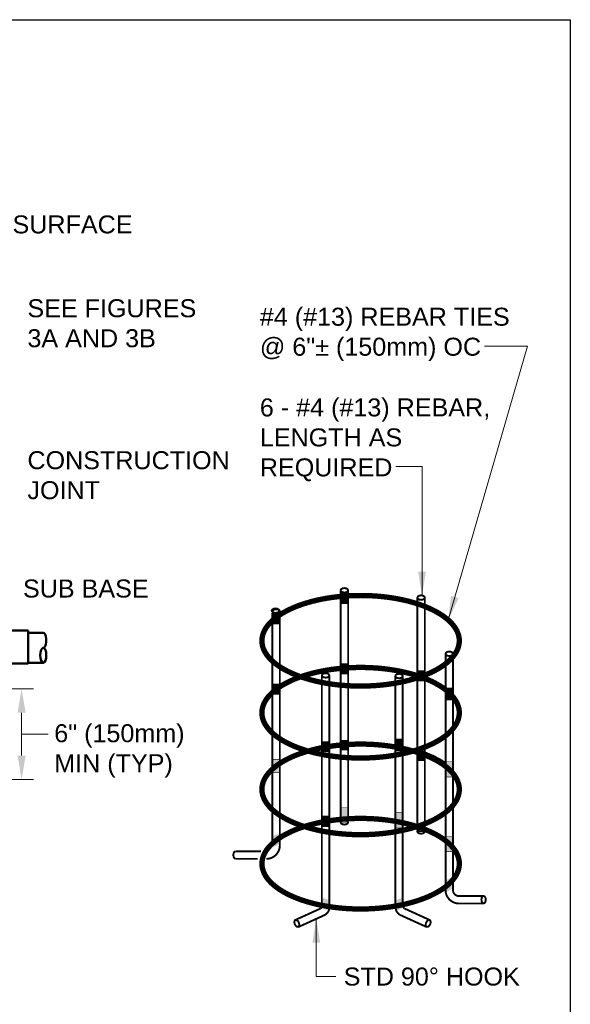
# Model space of a CAD drawing. Header units: inches. Extents: x 0 to 21.2, y 0 to 11.
# Tile 3 of 4: x 5.6 to 8.5, y 5.9 to 11. Entities that reach past the tile are written whole.
import ezdxf

# ---------------------------------------------------------------- set-up
doc = ezdxf.new("R2010")
doc.units = ezdxf.units.IN
doc.header["$LTSCALE"] = 0.375
doc.header["$MEASUREMENT"] = 0
doc.header["$PDMODE"] = 3
doc.header["$PDSIZE"] = 2
doc.layers.get('0').update_dxf_attribs({"linetype": 'CONTINUOUS', "lineweight": 35})
doc.layers.get('DEFPOINTS').update_dxf_attribs({"linetype": 'CONTINUOUS', "lineweight": 35})
for name, color, linetype, lineweight in [('E-AFLD-CIRC-SERS', 203, 'CONTINUOUS', 50), ('E-POWR-CNDT', 83, 'CONTINUOUS', 50), ('S-REIN-RBAR', 5, 'CONTINUOUS', 70)]:
    doc.layers.add(name, color=color, linetype=linetype, lineweight=lineweight)
for name, color, linetype in [('G-ANNO-DIMS', 7, 'CONTINUOUS'), ('G-ANNO-TEXT', 7, 'CONTINUOUS'), ('G-ANNO-TTLB', 7, 'CONTINUOUS')]:
    doc.layers.add(name, color=color, linetype=linetype)
doc.styles.add('01-E-BLDG-1_1', font='arial.ttf', dxfattribs={"height": 0.09375})
doc.dimstyles.new('01-E-BLDG-1_1', dxfattribs={"dimtxt": 0.09375, "dimasz": 0.125, "dimexe": 0.0625, "dimexo": 0.0625, "dimgap": 0.0625, "dimtad": 1, "dimdec": 4, "dimzin": 3, "dimdsep": 46, "dimlunit": 4, "dimtxsty": '01-E-BLDG-1_1', "dimcen": 0.0625, "dimclrd": 1, "dimclre": 1, "dimclrt": 256, "dimazin": 0, "dimtfac": 1, "dimtdec": 4, "dimtmove": 1, "dimatfit": 3, "dimfxl": 1, "dimfrac": 2, "dimtolj": 1, "dimtzin": 3, "dimlwd": 0, "dimlwe": 0, "dimarcsym": 0})

# ---------------------------------------------------------------- blocks, each defined once
blk = doc.blocks.new('*D2')
at = {"layer": 'DEFPOINTS', "color": 0, "transparency": 16777216}
for p in [(3.8198, 7.5122), (4.1991, 7.0388), (5.639, 7.0388)]:
    blk.add_point(p, dxfattribs=at)
at = {"layer": 'G-ANNO-DIMS', "color": 1, "lineweight": 0, "transparency": 16777216}
for p, q in [((3.8823, 7.5122), (5.7015, 7.5122)), ((5.639, 7.3872), (5.639, 7.1638)), ((4.2616, 7.0388), (5.7015, 7.0388))]:
    blk.add_line(p, q, dxfattribs=at)
at = {"layer": 'G-ANNO-DIMS', "color": 1, "transparency": 16777216}
for points in [[(5.6181, 7.3872), (5.6598, 7.3872), (5.639, 7.5122)], [(5.6181, 7.1638), (5.6598, 7.1638), (5.639, 7.0388)]]:
    blk.add_solid(points, dxfattribs=at)
at = {"layer": 'G-ANNO-DIMS', "transparency": 16777216, "insert": (5.5296, 7.2755), "char_height": 0.09375, "attachment_point": 5, "rotation": 90, "style": '01-E-BLDG-1_1'}
blk.add_mtext('\\A1;  ', dxfattribs=at)
blk = doc.blocks.new('G-DBRK')
at = {"color": 0, "linetype": 'ByBlock', "lineweight": -2}
blk.add_ellipse((0, -0.25), major_axis=(0, -0.25), ratio=0.4, dxfattribs=at)
blk.add_ellipse((0, -0.75), major_axis=(0, -0.25), ratio=0.4, start_param=0, end_param=3.141593, dxfattribs=at)
blk = doc.blocks.new('A$C39311B55')
at = {"layer": 'E-POWR-CNDT', "color": 0, "linetype": 'ByBlock', "lineweight": -2}
for p, q in [((0.268, 0.202), (0, 0.202)), ((0, 0.202), (0, -0.202)), ((0.268, 0.202), (0.268, -0.202)), ((0.335, 0.185), (0.268, 0.168)), ((0.335, 0.185), (0.335, -0.185)), ((0.403, 0.168), (0.335, 0.185)), ((0.47, 0.185), (0.403, 0.168)), ((0.403, 0.168), (0.403, -0.168)), ((0.47, 0.185), (0.47, -0.185)), ((0.537, 0.168), (0.47, 0.185)), ((0.604, 0.185), (0.537, 0.168)), ((0.537, 0.168), (0.537, -0.168)), ((0.604, 0.185), (0.604, -0.185)), ((0.672, 0.168), (0.604, 0.185)), ((0.739, 0.185), (0.672, 0.168)), ((0.672, 0.168), (0.672, -0.168)), ((0.739, 0.185), (0.739, -0.185)), ((0.806, 0.168), (0.739, 0.185)), ((0.874, 0.185), (0.806, 0.168)), ((0.806, 0.168), (0.806, -0.168)), ((0.874, 0.185), (0.874, -0.185)), ((0.941, 0.168), (0.874, 0.185)), ((1.008, 0.185), (0.941, 0.168)), ((0.941, 0.168), (0.941, -0.168)), ((1.008, 0.185), (1.008, -0.185)), ((1.075, 0.168), (1.008, 0.185)), ((1.143, 0.185), (1.075, 0.168)), ((1.075, 0.168), (1.075, -0.168)), ((1.143, 0.185), (1.143, -0.185)), ((1.21, 0.168), (1.143, 0.185)), ((1.277, 0.185), (1.21, 0.168)), ((1.21, 0.168), (1.21, -0.168)), ((1.277, 0.185), (1.277, -0.185)), ((1.344, 0.168), (1.277, 0.185)), ((1.412, 0.185), (1.344, 0.168)), ((1.344, 0.168), (1.344, -0.168)), ((1.412, 0.185), (1.412, -0.185)), ((1.479, 0.168), (1.412, 0.185)), ((1.479, 0.202), (1.479, -0.168)), ((1.748, 0.202), (1.479, 0.202)), ((1.479, 0.168), (1.479, -0.168)), ((1.748, 0.202), (1.748, -0.202)), ((1.748, 0.176), (1.748, -0.192)), ((1.932, 0.176), (1.748, 0.176)), ((0.268, -0.202), (0, -0.202)), ((0.335, -0.185), (0.268, -0.168)), ((0.403, -0.168), (0.335, -0.185)), ((0.47, -0.185), (0.403, -0.168)), ((0.537, -0.168), (0.47, -0.185)), ((0.604, -0.185), (0.537, -0.168)), ((0.672, -0.168), (0.604, -0.185)), ((0.739, -0.185), (0.672, -0.168)), ((0.806, -0.168), (0.739, -0.185)), ((0.874, -0.185), (0.806, -0.168)), ((0.941, -0.168), (0.874, -0.185)), ((1.008, -0.185), (0.941, -0.168)), ((1.075, -0.168), (1.008, -0.185)), ((1.143, -0.185), (1.075, -0.168)), ((1.21, -0.168), (1.143, -0.185)), ((1.277, -0.185), (1.21, -0.168)), ((1.344, -0.168), (1.277, -0.185)), ((1.412, -0.185), (1.344, -0.168)), ((1.479, -0.168), (1.412, -0.185)), ((1.479, -0.168), (1.479, -0.202)), ((1.748, -0.202), (1.479, -0.202)), ((1.748, -0.192), (1.932, -0.192))]:
    blk.add_line(p, q, dxfattribs=at)
at = {"layer": 'E-POWR-CNDT', "color": 0, "linetype": 'ByBlock', "lineweight": -2, "xscale": -0.3673828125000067, "yscale": 0.3673828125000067, "zscale": 0.3673828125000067, "rotation": 180}
blk.add_blockref('G-DBRK', (1.932, -0.192), dxfattribs=at)

msp = doc.modelspace()

# ---------------------------------------------------------------- linework, layer by layer
at = {"layer": 'G-ANNO-DIMS', "color": 1, "lineweight": 0}
msp.add_line((5.63898, 7.27548), (5.77799, 7.27548), dxfattribs=at)
at = {"layer": 'G-ANNO-TTLB'}
msp.add_lwpolyline([(8.5, 0), (0, 0), (0, 11), (8.5, 11)], close=True, dxfattribs=at)
at = {"layer": 'S-REIN-RBAR'}
for points, const_width in [([(7.40651, 7.99856), (7.42937, 7.99832), (7.45198, 7.99764), (7.47432, 7.99651), (7.49637, 7.99494), (7.5181, 7.99295), (7.5395, 7.99054), (7.56054, 7.98772), (7.5812, 7.98451), (7.60147, 7.98091), (7.62131, 7.97693), (7.64072, 7.97259), (7.65966, 7.96789), (7.67812, 7.96284), (7.69608, 7.95745), (7.7135, 7.95173), (7.73039, 7.9457), (7.7467, 7.93935), (7.76243, 7.93271), (7.77754, 7.92577), (7.79202, 7.91856), (7.80585, 7.91107), (7.81901, 7.90332), (7.83147, 7.89533), (7.84321, 7.88709), (7.85422, 7.87862), (7.86447, 7.86993), (7.87394, 7.86102), (7.8826, 7.85192), (7.89045, 7.84262), (7.89745, 7.83314), (7.90359, 7.82349), (7.90884, 7.81367), (7.91318, 7.8037), (7.9166, 7.79358), (7.91906, 7.78333), (7.92056, 7.77296), (7.92106, 7.76247), (7.92106, 7.76247), (7.92056, 7.75198), (7.91906, 7.74161), (7.9166, 7.73136), (7.91318, 7.72124), (7.90884, 7.71127), (7.90359, 7.70145), (7.89745, 7.6918), (7.89045, 7.68232), (7.8826, 7.67302), (7.87394, 7.66391), (7.86447, 7.65501), (7.85422, 7.64632), (7.84321, 7.63785), (7.83147, 7.62961), (7.81901, 7.62161), (7.80585, 7.61387), (7.79202, 7.60638), (7.77754, 7.59917), (7.76243, 7.59223), (7.7467, 7.58559), (7.73039, 7.57924), (7.7135, 7.5732), (7.69608, 7.56749), (7.67812, 7.5621), (7.65966, 7.55705), (7.64072, 7.55235), (7.62131, 7.548), (7.60147, 7.54403), (7.5812, 7.54043), (7.56054, 7.53721), (7.5395, 7.5344), (7.5181, 7.53199), (7.49637, 7.53), (7.47432, 7.52843), (7.45198, 7.5273), (7.42937, 7.52661), (7.40651, 7.52638), (7.40651, 7.52638), (7.38365, 7.52661), (7.36104, 7.5273), (7.3387, 7.52843), (7.31665, 7.53), (7.29492, 7.53199), (7.27352, 7.5344), (7.25248, 7.53721), (7.23182, 7.54043), (7.21155, 7.54403), (7.19171, 7.548), (7.1723, 7.55235), (7.15336, 7.55705), (7.1349, 7.5621), (7.11694, 7.56749), (7.09952, 7.5732), (7.08263, 7.57924), (7.06632, 7.58559), (7.05059, 7.59223), (7.03548, 7.59917), (7.021, 7.60638), (7.00717, 7.61387), (6.99401, 7.62161), (6.98155, 7.62961), (6.9698, 7.63785), (6.9588, 7.64632), (6.94855, 7.65501), (6.93908, 7.66391), (6.93041, 7.67302), (6.92257, 7.68232), (6.91557, 7.6918), (6.90943, 7.70145), (6.90418, 7.71127), (6.89984, 7.72124), (6.89642, 7.73136), (6.89396, 7.74161), (6.89246, 7.75198), (6.89196, 7.76247), (6.89196, 7.76247), (6.89246, 7.77296), (6.89396, 7.78333), (6.89642, 7.79358), (6.89984, 7.8037), (6.90418, 7.81367), (6.90943, 7.82349), (6.91557, 7.83314), (6.92257, 7.84262), (6.93041, 7.85192), (6.93908, 7.86102), (6.94855, 7.86993), (6.9588, 7.87862), (6.9698, 7.88709), (6.98155, 7.89533), (6.99401, 7.90332), (7.00717, 7.91107), (7.021, 7.91856), (7.03548, 7.92577), (7.05059, 7.93271), (7.06632, 7.93935), (7.08263, 7.9457), (7.09952, 7.95173), (7.11694, 7.95745), (7.1349, 7.96284), (7.15336, 7.96789), (7.1723, 7.97259), (7.19171, 7.97693), (7.21155, 7.98091), (7.23182, 7.98451), (7.25248, 7.98772), (7.27352, 7.99054), (7.29492, 7.99295), (7.31665, 7.99494), (7.3387, 7.99651), (7.36104, 7.99764), (7.38365, 7.99832), (7.40651, 7.99856), (7.40651, 7.99856)], 0.02778), ([(7.30257, 8.02554), (7.30517, 8.01973), (7.31226, 8.01547), (7.32195, 8.01392), (7.33163, 8.01547), (7.33872, 8.01973), (7.34132, 8.02554), (7.33872, 8.03135), (7.33163, 8.03561), (7.32195, 8.03716), (7.31226, 8.03561), (7.30517, 8.03135), (7.30257, 8.02554)], 0.01), ([(7.30281, 8.0217), (7.30281, 6.82149)], 0.01), ([(7.30584, 8.01058), (7.33838, 8.01058), (7.33838, 7.95623), (7.30584, 7.95623), (7.30584, 8.01058)], 0.003), ([(7.34155, 8.0217), (7.34155, 6.82149)], 0.01), ([(7.70258, 7.98744), (7.70518, 7.98163), (7.71227, 7.97738), (7.72195, 7.97582), (7.73164, 7.97738), (7.73873, 7.98163), (7.74132, 7.98744), (7.73873, 7.99326), (7.73164, 7.99751), (7.72195, 7.99907), (7.71227, 7.99751), (7.70518, 7.99326), (7.70258, 7.98744)], 0.01), ([(7.70258, 7.98744), (7.70518, 7.98163), (7.71227, 7.97738), (7.72195, 7.97582), (7.73164, 7.97738), (7.73873, 7.98163), (7.74132, 7.98744), (7.73873, 7.99326), (7.73164, 7.99751), (7.72195, 7.99907), (7.71227, 7.99751), (7.70518, 7.99326), (7.70258, 7.98744)], 0.01), ([(7.70258, 7.98744), (7.70518, 7.98163), (7.71227, 7.97738), (7.72195, 7.97582), (7.73164, 7.97738), (7.73873, 7.98163), (7.74132, 7.98744), (7.73873, 7.99326), (7.73164, 7.99751), (7.72195, 7.99907), (7.71227, 7.99751), (7.70518, 7.99326), (7.70258, 7.98744)], 0.01), ([(7.70258, 7.98744), (7.70518, 7.98163), (7.71227, 7.97738), (7.72195, 7.97582), (7.73164, 7.97738), (7.73873, 7.98163), (7.74132, 7.98744), (7.73873, 7.99326), (7.73164, 7.99751), (7.72195, 7.99907), (7.71227, 7.99751), (7.70518, 7.99326), (7.70258, 7.98744)], 0.01), ([(7.70258, 7.98744), (7.70518, 7.98163), (7.71227, 7.97738), (7.72195, 7.97582), (7.73164, 7.97738), (7.73873, 7.98163), (7.74132, 7.98744), (7.73873, 7.99326), (7.73164, 7.99751), (7.72195, 7.99907), (7.71227, 7.99751), (7.70518, 7.99326), (7.70258, 7.98744)], 0.01), ([(7.70258, 7.98744), (7.70518, 7.98163), (7.71227, 7.97738), (7.72195, 7.97582), (7.73164, 7.97738), (7.73873, 7.98163), (7.74132, 7.98744), (7.73873, 7.99326), (7.73164, 7.99751), (7.72195, 7.99907), (7.71227, 7.99751), (7.70518, 7.99326), (7.70258, 7.98744)], 0.01), ([(7.70258, 7.98706), (7.70258, 6.77533)], 0.01), ([(7.74132, 7.98744), (7.74132, 6.77533)], 0.01), ([(6.94339, 7.91941), (6.94598, 7.9136), (6.95307, 7.90935), (6.96276, 7.90779), (6.97244, 7.90935), (6.97954, 7.9136), (6.98213, 7.91941), (6.97954, 7.92522), (6.97244, 7.92948), (6.96276, 7.93104), (6.95307, 7.92948), (6.94598, 7.92522), (6.94339, 7.91941)], 0.01), ([(6.94655, 7.90809), (6.94655, 6.69588)], 0.01), ([(6.94747, 7.91533), (6.95007, 7.90952), (6.95715, 7.90527), (6.96684, 7.90371), (6.97653, 7.90527), (6.98362, 7.90952), (6.98621, 7.91533), (6.98362, 7.92115), (6.97653, 7.9254), (6.96684, 7.92696), (6.95715, 7.9254), (6.95007, 7.92115), (6.94747, 7.91533)], 0.01), ([(6.94937, 7.90446), (6.98191, 7.90446), (6.98191, 7.85011), (6.94937, 7.85011), (6.94937, 7.90446)], 0.003), ([(6.98529, 7.90809), (6.98529, 6.69588)], 0.01), ([(7.84946, 7.69486), (7.85205, 7.68905), (7.85915, 7.6848), (7.86883, 7.68324), (7.87852, 7.6848), (7.88561, 7.68905), (7.8882, 7.69486), (7.88561, 7.70068), (7.87852, 7.70493), (7.86883, 7.70649), (7.85915, 7.70493), (7.85205, 7.70068), (7.84946, 7.69486)], 0.01), ([(7.84946, 7.69486), (7.84946, 6.46312)], 0.01), ([(7.8882, 7.69486), (7.8882, 6.46312)], 0.01), ([(7.40651, 7.62353), (7.42937, 7.6233), (7.45198, 7.62261), (7.47432, 7.62148), (7.49637, 7.61991), (7.5181, 7.61792), (7.5395, 7.61551), (7.56054, 7.6127), (7.5812, 7.60948), (7.60147, 7.60588), (7.62131, 7.60191), (7.64072, 7.59756), (7.65966, 7.59286), (7.67812, 7.58781), (7.69608, 7.58242), (7.7135, 7.5767), (7.73039, 7.57067), (7.7467, 7.56432), (7.76243, 7.55768), (7.77754, 7.55074), (7.79202, 7.54353), (7.80585, 7.53604), (7.81901, 7.5283), (7.83147, 7.5203), (7.84321, 7.51206), (7.85422, 7.50359), (7.86447, 7.4949), (7.87394, 7.486), (7.8826, 7.47689), (7.89045, 7.46759), (7.89745, 7.45811), (7.90359, 7.44846), (7.90884, 7.43864), (7.91318, 7.42867), (7.9166, 7.41855), (7.91906, 7.4083), (7.92056, 7.39793), (7.92106, 7.38744), (7.92056, 7.37695), (7.91906, 7.36658), (7.9166, 7.35633), (7.91318, 7.34621), (7.90884, 7.33624), (7.90359, 7.32642), (7.89745, 7.31677), (7.89045, 7.30729), (7.8826, 7.29799), (7.87394, 7.28888), (7.86447, 7.27998), (7.85422, 7.27129), (7.84321, 7.26282), (7.83147, 7.25458), (7.81901, 7.24659), (7.80585, 7.23884), (7.79202, 7.23135), (7.77754, 7.22414), (7.76243, 7.2172), (7.7467, 7.21056), (7.73039, 7.20421), (7.7135, 7.19818), (7.69608, 7.19246), (7.67812, 7.18707), (7.65966, 7.18202), (7.64072, 7.17732), (7.62131, 7.17297), (7.60147, 7.169), (7.5812, 7.1654), (7.56054, 7.16219), (7.5395, 7.15937), (7.5181, 7.15696), (7.49637, 7.15497), (7.47432, 7.1534), (7.45198, 7.15227), (7.42937, 7.15159), (7.40651, 7.15135), (7.40651, 7.15135), (7.38365, 7.15159), (7.36104, 7.15227), (7.3387, 7.1534), (7.31665, 7.15497), (7.29492, 7.15696), (7.27352, 7.15937), (7.25248, 7.16219), (7.23182, 7.1654), (7.21155, 7.169), (7.19171, 7.17297), (7.1723, 7.17732), (7.15336, 7.18202), (7.1349, 7.18707), (7.11694, 7.19246), (7.09952, 7.19818), (7.08263, 7.20421), (7.06632, 7.21056), (7.05059, 7.2172), (7.03548, 7.22414), (7.021, 7.23135), (7.00717, 7.23884), (6.99401, 7.24659), (6.98155, 7.25458), (6.9698, 7.26282), (6.9588, 7.27129), (6.94855, 7.27998), (6.93908, 7.28888), (6.93041, 7.29799), (6.92257, 7.30729), (6.91557, 7.31677), (6.90943, 7.32642), (6.90418, 7.33624), (6.89984, 7.34621), (6.89642, 7.35633), (6.89396, 7.36658), (6.89246, 7.37695), (6.89196, 7.38744), (6.89196, 7.38744), (6.89246, 7.39793), (6.89396, 7.4083), (6.89642, 7.41855), (6.89984, 7.42867), (6.90418, 7.43864), (6.90943, 7.44846), (6.91557, 7.45811), (6.92257, 7.46759), (6.93041, 7.47689), (6.93908, 7.486), (6.94855, 7.4949), (6.9588, 7.50359), (6.9698, 7.51206), (6.98155, 7.5203), (6.99401, 7.5283), (7.00717, 7.53604), (7.021, 7.54353), (7.03548, 7.55074), (7.05059, 7.55768), (7.06632, 7.56432), (7.08263, 7.57067), (7.09952, 7.5767), (7.11694, 7.58242), (7.1349, 7.58781), (7.15336, 7.59286), (7.1723, 7.59756), (7.19171, 7.60191), (7.21155, 7.60588), (7.23182, 7.60948), (7.25248, 7.6127), (7.27352, 7.61551), (7.29492, 7.61792), (7.31665, 7.61991), (7.3387, 7.62148), (7.36104, 7.62261), (7.38365, 7.6233), (7.40651, 7.62353), (7.40651, 7.62353)], 0.02778), ([(7.20461, 7.582), (7.20721, 7.57618), (7.2143, 7.57193), (7.22399, 7.57037), (7.23367, 7.57193), (7.24076, 7.57618), (7.24336, 7.582), (7.24076, 7.58781), (7.23367, 7.59206), (7.22399, 7.59362), (7.2143, 7.59206), (7.20721, 7.58781), (7.20461, 7.582)], 0.01), ([(7.20461, 7.582), (7.20721, 7.57618), (7.2143, 7.57193), (7.22399, 7.57037), (7.23367, 7.57193), (7.24076, 7.57618), (7.24336, 7.582), (7.24076, 7.58781), (7.23367, 7.59206), (7.22399, 7.59362), (7.2143, 7.59206), (7.20721, 7.58781), (7.20461, 7.582)], 0.01), ([(7.20461, 7.582), (7.20721, 7.57618), (7.2143, 7.57193), (7.22399, 7.57037), (7.23367, 7.57193), (7.24076, 7.57618), (7.24336, 7.582), (7.24076, 7.58781), (7.23367, 7.59206), (7.22399, 7.59362), (7.2143, 7.59206), (7.20721, 7.58781), (7.20461, 7.582)], 0.01), ([(7.20461, 7.582), (7.20721, 7.57618), (7.2143, 7.57193), (7.22399, 7.57037), (7.23367, 7.57193), (7.24076, 7.57618), (7.24336, 7.582), (7.24076, 7.58781), (7.23367, 7.59206), (7.22399, 7.59362), (7.2143, 7.59206), (7.20721, 7.58781), (7.20461, 7.582)], 0.01), ([(7.20461, 7.582), (7.20721, 7.57618), (7.2143, 7.57193), (7.22399, 7.57037), (7.23367, 7.57193), (7.24076, 7.57618), (7.24336, 7.582), (7.24076, 7.58781), (7.23367, 7.59206), (7.22399, 7.59362), (7.2143, 7.59206), (7.20721, 7.58781), (7.20461, 7.582)], 0.01), ([(7.20461, 7.582), (7.20721, 7.57618), (7.2143, 7.57193), (7.22399, 7.57037), (7.23367, 7.57193), (7.24076, 7.57618), (7.24336, 7.582), (7.24076, 7.58781), (7.23367, 7.59206), (7.22399, 7.59362), (7.2143, 7.59206), (7.20721, 7.58781), (7.20461, 7.582)], 0.01), ([(7.30584, 7.64323), (7.33838, 7.64323), (7.33838, 7.58888), (7.30584, 7.58888), (7.30584, 7.64323)], 0.003), ([(7.6983, 7.56711), (7.75, 7.5848)], 0.02778), ([(7.70584, 7.60649), (7.73839, 7.60649), (7.73839, 7.55214), (7.70584, 7.55214), (7.70584, 7.60649)], 0.003), ([(7.20441, 7.57876), (7.20441, 6.39529)], 0.01), ([(7.20349, 7.57281), (7.20363, 7.5726), (7.20403, 7.57246), (7.20454, 7.57243), (7.20501, 7.57252), (7.20529, 7.5727), (7.20529, 7.57292), (7.20501, 7.5731), (7.20454, 7.57319), (7.20403, 7.57316), (7.20363, 7.57302), (7.20349, 7.57281)], 0.003), ([(7.24315, 7.57876), (7.24315, 6.37718)], 0.01), ([(7.58754, 7.57874), (7.59013, 7.57293), (7.59722, 7.56868), (7.60691, 7.56712), (7.61659, 7.56868), (7.62368, 7.57293), (7.62628, 7.57874), (7.62368, 7.58455), (7.61659, 7.58881), (7.60691, 7.59036), (7.59722, 7.58881), (7.59013, 7.58455), (7.58754, 7.57874)], 0.01), ([(7.58754, 7.57874), (7.58754, 6.37655)], 0.01), ([(7.62628, 7.57874), (7.62628, 6.38372)], 0.01), ([(6.94937, 7.5371), (6.98191, 7.5371), (6.98191, 7.48276), (6.94937, 7.48276), (6.94937, 7.5371)], 0.003), ([(7.85278, 7.51669), (7.88533, 7.51669), (7.88533, 7.45282), (7.85278, 7.45282), (7.85278, 7.51669)], 0.003), ([(7.40651, 7.22405), (7.42937, 7.22382), (7.45198, 7.22313), (7.47432, 7.222), (7.49637, 7.22043), (7.5181, 7.21844), (7.5395, 7.21603), (7.56054, 7.21322), (7.5812, 7.21), (7.60147, 7.2064), (7.62131, 7.20243), (7.64072, 7.19808), (7.65966, 7.19338), (7.67812, 7.18833), (7.69608, 7.18294), (7.7135, 7.17722), (7.73039, 7.17119), (7.7467, 7.16484), (7.76243, 7.1582), (7.77754, 7.15126), (7.79202, 7.14405), (7.80585, 7.13656), (7.81901, 7.12882), (7.83147, 7.12082), (7.84321, 7.11258), (7.85422, 7.10411), (7.86447, 7.09542), (7.87394, 7.08652), (7.8826, 7.07741), (7.89045, 7.06811), (7.89745, 7.05863), (7.90359, 7.04898), (7.90884, 7.03916), (7.91318, 7.02919), (7.9166, 7.01907), (7.91906, 7.00882), (7.92056, 6.99845), (7.92106, 6.98796), (7.92106, 6.98796), (7.92056, 6.97747), (7.91906, 6.9671), (7.9166, 6.95685), (7.91318, 6.94673), (7.90884, 6.93676), (7.90359, 6.92694), (7.89745, 6.91729), (7.89045, 6.90781), (7.8826, 6.89851), (7.87394, 6.8894), (7.86447, 6.8805), (7.85422, 6.87181), (7.84321, 6.86334), (7.83147, 6.8551), (7.81901, 6.8471), (7.80585, 6.83936), (7.79202, 6.83187), (7.77754, 6.82466), (7.76243, 6.81772), (7.7467, 6.81108), (7.73039, 6.80473), (7.7135, 6.7987), (7.69608, 6.79298), (7.67812, 6.78759), (7.65966, 6.78254), (7.64072, 6.77784), (7.62131, 6.77349), (7.60147, 6.76952), (7.5812, 6.76592), (7.56054, 6.76271), (7.5395, 6.75989), (7.5181, 6.75748), (7.49637, 6.75549), (7.47432, 6.75392), (7.45198, 6.75279), (7.42937, 6.7521), (7.40651, 6.75187), (7.40651, 6.75187), (7.38365, 6.7521), (7.36104, 6.75279), (7.3387, 6.75392), (7.31665, 6.75549), (7.29492, 6.75748), (7.27352, 6.75989), (7.25248, 6.76271), (7.23182, 6.76592), (7.21155, 6.76952), (7.19171, 6.77349), (7.1723, 6.77784), (7.15336, 6.78254), (7.1349, 6.78759), (7.11694, 6.79298), (7.09952, 6.7987), (7.08263, 6.80473), (7.06632, 6.81108), (7.05059, 6.81772), (7.03548, 6.82466), (7.021, 6.83187), (7.00717, 6.83936), (6.99401, 6.8471), (6.98155, 6.8551), (6.9698, 6.86334), (6.9588, 6.87181), (6.94855, 6.8805), (6.93908, 6.8894), (6.93041, 6.89851), (6.92257, 6.90781), (6.91557, 6.91729), (6.90943, 6.92694), (6.90418, 6.93676), (6.89984, 6.94673), (6.89642, 6.95685), (6.89396, 6.9671), (6.89246, 6.97747), (6.89196, 6.98796), (6.89246, 6.99845), (6.89396, 7.00882), (6.89642, 7.01907), (6.89984, 7.02919), (6.90418, 7.03916), (6.90943, 7.04898), (6.91557, 7.05863), (6.92257, 7.06811), (6.93041, 7.07741), (6.93908, 7.08652), (6.94855, 7.09542), (6.9588, 7.10411), (6.9698, 7.11258), (6.98155, 7.12082), (6.99401, 7.12882), (7.00717, 7.13656), (7.021, 7.14405), (7.03548, 7.15126), (7.05059, 7.1582), (7.06632, 7.16484), (7.08263, 7.17119), (7.09952, 7.17722), (7.11694, 7.18294), (7.1349, 7.18833), (7.15336, 7.19338), (7.1723, 7.19808), (7.19171, 7.20243), (7.21155, 7.2064), (7.23182, 7.21), (7.25248, 7.21322), (7.27352, 7.21603), (7.29492, 7.21844), (7.31665, 7.22043), (7.3387, 7.222), (7.36104, 7.22313), (7.38365, 7.22382), (7.40651, 7.22405), (7.40651, 7.22405)], 0.02778), ([(7.20788, 7.23649), (7.24042, 7.23649), (7.24042, 7.18479), (7.20788, 7.18479), (7.20788, 7.23649)], 0.003), ([(7.30584, 7.24465), (7.33838, 7.24465), (7.33838, 7.19295), (7.30584, 7.19295), (7.30584, 7.24465)], 0.003), ([(7.59019, 7.25139), (7.62274, 7.25139), (7.62274, 7.18751), (7.59019, 7.18751), (7.59019, 7.25139)], 0.003), ([(7.69694, 7.19159), (7.74184, 7.20928)], 0.02778), ([(7.70584, 7.18887), (7.73839, 7.18887), (7.73839, 7.13717), (7.70584, 7.13717), (7.70584, 7.18887)], 0.003), ([(6.94937, 7.14397), (6.98191, 7.14397), (6.98191, 7.07731), (6.94937, 7.07731), (6.94937, 7.14397)], 0.003), ([(7.84955, 7.11508), (7.81787, 7.13561), (7.7817, 7.15447), (7.74141, 7.17144)], 0.02778), ([(7.85278, 7.13309), (7.88533, 7.13309), (7.88533, 7.05281), (7.85278, 7.05281), (7.85278, 7.13309)], 0.003), ([(7.30584, 6.89363), (7.33838, 6.89363), (7.33838, 6.81336), (7.30584, 6.81336), (7.30584, 6.89363)], 0.003), ([(7.40675, 6.83662), (7.42961, 6.83639), (7.45222, 6.83571), (7.47456, 6.83457), (7.49661, 6.83301), (7.51834, 6.83101), (7.53974, 6.82861), (7.56078, 6.82579), (7.58144, 6.82258), (7.60171, 6.81898), (7.62155, 6.815), (7.64096, 6.81066), (7.6599, 6.80596), (7.67836, 6.80091), (7.69632, 6.79552), (7.71374, 6.7898), (7.73063, 6.78376), (7.74694, 6.77742), (7.76267, 6.77077), (7.77778, 6.76384), (7.79226, 6.75662), (7.80609, 6.74914), (7.81925, 6.74139), (7.83171, 6.73339), (7.84345, 6.72516), (7.85446, 6.71669), (7.86471, 6.708), (7.87418, 6.69909), (7.88284, 6.68999), (7.89069, 6.68069), (7.89769, 6.67121), (7.90383, 6.66155), (7.90908, 6.65173), (7.91342, 6.64176), (7.91684, 6.63165), (7.9193, 6.6214), (7.9208, 6.61102), (7.9213, 6.60054), (7.9213, 6.60054), (7.9208, 6.59005), (7.9193, 6.57967), (7.91684, 6.56942), (7.91342, 6.55931), (7.90908, 6.54934), (7.90383, 6.53952), (7.89769, 6.52986), (7.89069, 6.52038), (7.88284, 6.51108), (7.87418, 6.50198), (7.86471, 6.49308), (7.85446, 6.48438), (7.84345, 6.47591), (7.83171, 6.46768), (7.81925, 6.45968), (7.80609, 6.45193), (7.79226, 6.44445), (7.77778, 6.43723), (7.76267, 6.4303), (7.74694, 6.42365), (7.73063, 6.41731), (7.71374, 6.41127), (7.69632, 6.40555), (7.67836, 6.40017), (7.6599, 6.39512), (7.64096, 6.39041), (7.62155, 6.38607), (7.60171, 6.38209), (7.58144, 6.37849), (7.56078, 6.37528), (7.53974, 6.37247), (7.51834, 6.37006), (7.49661, 6.36806), (7.47456, 6.3665), (7.45222, 6.36537), (7.42961, 6.36468), (7.40675, 6.36445), (7.40675, 6.36445), (7.38389, 6.36468), (7.36128, 6.36537), (7.33894, 6.3665), (7.31689, 6.36806), (7.29516, 6.37006), (7.27376, 6.37247), (7.25272, 6.37528), (7.23206, 6.37849), (7.21179, 6.38209), (7.19195, 6.38607), (7.17254, 6.39041), (7.1536, 6.39512), (7.13514, 6.40017), (7.11718, 6.40555), (7.09976, 6.41127), (7.08287, 6.41731), (7.06656, 6.42365), (7.05083, 6.4303), (7.03572, 6.43723), (7.02124, 6.44445), (7.00741, 6.45193), (6.99425, 6.45968), (6.98179, 6.46768), (6.97004, 6.47591), (6.95904, 6.48438), (6.94879, 6.49308), (6.93932, 6.50198), (6.93065, 6.51108), (6.92281, 6.52038), (6.91581, 6.52986), (6.90967, 6.53952), (6.90442, 6.54934), (6.90008, 6.55931), (6.89666, 6.56942), (6.8942, 6.57967), (6.8927, 6.59005), (6.8922, 6.60054), (6.8922, 6.60054), (6.8927, 6.61102), (6.8942, 6.6214), (6.89666, 6.63165), (6.90008, 6.64176), (6.90442, 6.65173), (6.90967, 6.66155), (6.91581, 6.67121), (6.92281, 6.68069), (6.93065, 6.68999), (6.93932, 6.69909), (6.94879, 6.708), (6.95904, 6.71669), (6.97004, 6.72516), (6.98179, 6.73339), (6.99425, 6.74139), (7.00741, 6.74914), (7.02124, 6.75662), (7.03572, 6.76384), (7.05083, 6.77077), (7.06656, 6.77742), (7.08287, 6.78376), (7.09976, 6.7898), (7.11718, 6.79552), (7.13514, 6.80091), (7.1536, 6.80596), (7.17254, 6.81066), (7.19195, 6.815), (7.21179, 6.81898), (7.23206, 6.82258), (7.25272, 6.82579), (7.27376, 6.82861), (7.29516, 6.83101), (7.31689, 6.83301), (7.33894, 6.83457), (7.36128, 6.83571), (7.38389, 6.83639), (7.40675, 6.83662), (7.40675, 6.83662)], 0.02778), ([(7.20788, 6.85009), (7.24042, 6.85009), (7.24042, 6.79295), (7.20788, 6.79295), (7.20788, 6.85009)], 0.003), ([(7.30257, 6.816), (7.30517, 6.81019), (7.31226, 6.80593), (7.32195, 6.80438), (7.33163, 6.80593), (7.33872, 6.81019), (7.34132, 6.816), (7.33872, 6.82181), (7.33163, 6.82607), (7.32195, 6.82762), (7.31226, 6.82607), (7.30517, 6.82181), (7.30257, 6.816)], 0.01), ([(7.59019, 6.86642), (7.62274, 6.86642), (7.62274, 6.78615), (7.59019, 6.78615), (7.59019, 6.86642)], 0.003), ([(7.70258, 6.76856), (7.70518, 6.76284), (7.71227, 6.75865), (7.72195, 6.75712), (7.73164, 6.75865), (7.73873, 6.76284), (7.74132, 6.76856), (7.73873, 6.77428), (7.73164, 6.77847), (7.72195, 6.78), (7.71227, 6.77847), (7.70518, 6.77428), (7.70258, 6.76856)], 0.01), ([(7.70584, 6.78775), (7.71126, 6.78862), (7.71669, 6.78948), (7.72211, 6.79035), (7.72753, 6.79122), (7.73296, 6.79208), (7.73839, 6.79295), (7.73839, 6.78902), (7.73839, 6.78508), (7.73839, 6.78115), (7.73839, 6.77722), (7.73839, 6.77329), (7.73839, 6.76936), (7.73296, 6.76936), (7.72753, 6.76936), (7.72211, 6.76936), (7.71668, 6.76936), (7.71126, 6.76936), (7.70584, 6.76936), (7.70584, 6.77242), (7.70584, 6.77549), (7.70584, 6.77855), (7.70584, 6.78162), (7.70584, 6.78468), (7.70584, 6.78775)], 0.00694), ([(7.85278, 6.74397), (7.88533, 6.74397), (7.88533, 6.6637), (7.85278, 6.6637), (7.85278, 6.74397)], 0.003), ([(6.75433, 6.66513), (6.74861, 6.66254), (6.74442, 6.65544), (6.74289, 6.64576), (6.74442, 6.63607), (6.74861, 6.62898), (6.75433, 6.62639)], 0.01), ([(6.75566, 6.66463), (6.88731, 6.66463)], 0.01), ([(6.75566, 6.62588), (6.87063, 6.62589)], 0.01), ([(8.04651, 6.43187), (7.91945, 6.43187)], 0.01), ([(8.04784, 6.39363), (8.05356, 6.39622), (8.05775, 6.40331), (8.05928, 6.413), (8.05775, 6.42268), (8.05356, 6.42978), (8.04784, 6.43237), (8.04212, 6.42978), (8.03793, 6.42268), (8.0364, 6.413), (8.03793, 6.40331), (8.04212, 6.39622), (8.04784, 6.39363)], 0.01), ([(7.0661, 6.30714), (7.1981, 6.36725)], 0.01), ([(7.76671, 6.30714), (7.63471, 6.36725)], 0.01), ([(8.04651, 6.39313), (7.91945, 6.39313)], 0.01), ([(7.08196, 6.27045), (7.22102, 6.33378)], 0.01), ([(7.75085, 6.27045), (7.61179, 6.33378)], 0.01), ([(7.0816, 6.27163), (7.0858, 6.2763), (7.08681, 6.28447), (7.08433, 6.29396), (7.07906, 6.30223), (7.07238, 6.30705), (7.0661, 6.30714), (7.06189, 6.30248), (7.06089, 6.2943), (7.06336, 6.28481), (7.06864, 6.27655), (7.07532, 6.27172), (7.0816, 6.27163)], 0.01), ([(7.75121, 6.27163), (7.74701, 6.2763), (7.746, 6.28447), (7.74848, 6.29396), (7.75375, 6.30223), (7.76043, 6.30705), (7.76671, 6.30714), (7.77092, 6.30248), (7.77192, 6.2943), (7.76945, 6.28481), (7.76417, 6.27655), (7.75749, 6.27172), (7.75121, 6.27163)], 0.01)]:
    msp.add_lwpolyline(points, dxfattribs=dict(at, const_width=const_width))
at = {"layer": 'S-REIN-RBAR', "const_width": 0.01, "flags": 128}
for points in [[(6.98529, 6.69588, -0.4142136), (6.9153, 6.62589)], [(7.84946, 6.46312, 0.4142136), (7.91945, 6.39313)], [(7.8882, 6.46312, 0.4142136), (7.91945, 6.43187)], [(7.1981, 6.36725, 0.3214071), (7.20441, 6.39529)], [(7.21413, 6.33064, 0.3438896), (7.24315, 6.37718)], [(7.61868, 6.33064, -0.3438896), (7.58966, 6.37718)], [(7.63471, 6.36725, -0.3214071), (7.6284, 6.39529)]]:
    msp.add_lwpolyline(points, format="xyb", dxfattribs=at)
at = {"layer": 'S-REIN-RBAR'}
for points in [[(7.30584, 8.01058), (7.33838, 8.01058), (7.30584, 7.95623), (7.33838, 7.95623)], [(6.94937, 7.90446), (6.98191, 7.90446), (6.94937, 7.85011), (6.98191, 7.85011)], [(7.30584, 7.64323), (7.33838, 7.64323), (7.30584, 7.58888), (7.33838, 7.58888)], [(7.70584, 7.60649), (7.73839, 7.60649), (7.70584, 7.55214), (7.73839, 7.55214)], [(6.94937, 7.5371), (6.98191, 7.5371), (6.94937, 7.48276), (6.98191, 7.48276)], [(7.85278, 7.51669), (7.88533, 7.51669), (7.85278, 7.45282), (7.88533, 7.45282)], [(7.30584, 7.24465), (7.33838, 7.24465), (7.30584, 7.19295), (7.33838, 7.19295)], [(7.59019, 7.25139), (7.62274, 7.25139), (7.59019, 7.18751), (7.62274, 7.18751)], [(7.20788, 7.23649), (7.24042, 7.23649), (7.20788, 7.18479), (7.24042, 7.18479)], [(7.70584, 7.18887), (7.73839, 7.18887), (7.70584, 7.13717), (7.73839, 7.13717)], [(6.94937, 7.14397), (6.98191, 7.14397), (6.94937, 7.07731), (6.98191, 7.07731)], [(7.85278, 7.13309), (7.88533, 7.13309), (7.85278, 7.05281), (7.88533, 7.05281)], [(7.30584, 6.89363), (7.33838, 6.89363), (7.30584, 6.81336), (7.33838, 6.81336)], [(7.20788, 6.85009), (7.24042, 6.85009), (7.20788, 6.79295), (7.24042, 6.79295)], [(7.59019, 6.86642), (7.62274, 6.86642), (7.59019, 6.78615), (7.62274, 6.78615)], [(6.94937, 6.74622), (6.98191, 6.75748), (6.94932, 6.68798), (6.98355, 6.70014)], [(7.85278, 6.74397), (7.88533, 6.74397), (7.85278, 6.6637), (7.88533, 6.6637)], [(7.85278, 6.51538), (7.88533, 6.53119), (7.85278, 6.45091), (7.88533, 6.47119)], [(7.20788, 6.4236), (7.24042, 6.41127), (7.20788, 6.37022), (7.24042, 6.35413)], [(7.62493, 6.4236), (7.59239, 6.41127), (7.62493, 6.37022), (7.59239, 6.35413)]]:
    msp.add_solid(points, dxfattribs=at)

# ---------------------------------------------------------------- block references
at = {"layer": 'E-AFLD-CIRC-SERS', "xscale": 0.4253056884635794, "yscale": 0.4253056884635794, "zscale": 0.4253056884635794}
msp.add_blockref('A$C39311B55', (4.93038, 7.72945), dxfattribs=at)

# ---------------------------------------------------------------- texts
at = {"layer": 'G-ANNO-TEXT', "char_height": 0.09375, "attachment_point": 1, "style": '01-E-BLDG-1_1'}
for s, insert, width in [('PAVEMENT SURFACE', (4.83487, 9.97971), 1.3843862), ('#4 (#13) REBAR TIES\\P@ 6"%%P (150mm) OC', (6.88118, 9.49856), 1.3096422), ('6 - #4 (#13) REBAR,  LENGTH AS REQUIRED', (6.88118, 9.02578), 1.2683703), ('SUB BASE', (5.64615, 8.08182), 0.7106738), ('6" (150mm)\\PMIN (TYP)', (5.80917, 7.32761), 1.3832025), ('STD 90%%D HOOK', (7.31835, 6.05921), 1.2958104)]:
    msp.add_mtext(s, dxfattribs=dict(at, insert=insert, width=width))

# ---------------------------------------------------------------- dimensions: what is measured, and where the dimension line sits
at = {"layer": 'G-ANNO-DIMS'}
dim = msp.add_linear_dim(base=(5.63898, 7.03881), p1=(3.81984, 7.51215), p2=(4.19906, 7.03881), angle=90, text='  ', dimstyle='01-E-BLDG-1_1', override={"dimse1": 0, "dimse2": 0}, dxfattribs=at)
dim.commit()
dim.dimension.update_dxf_attribs({"geometry": '*D2', "text_midpoint": (5.5296, 7.27548)})

# ---------------------------------------------------------------- leaders
at = {"layer": 'G-ANNO-TEXT'}
for points in [[(7.86338, 7.87085), (8.27656, 9.29905), (8.05242, 9.29905)], [(7.7268, 7.99829), (7.7268, 8.67065), (7.58946, 8.67065)], [(7.17562, 6.3131), (7.17562, 6.01291), (7.27777, 6.01291)]]:
    msp.add_leader(points, dimstyle='01-E-BLDG-1_1', override={"dimgap": 0.0625, "dimtad": 0}, dxfattribs=at)

# ---------------------------------------------------------------- next in the draw order: texts
at = {"layer": 'G-ANNO-TEXT', "char_height": 0.09375, "attachment_point": 1, "style": '01-E-BLDG-1_1', "bg_fill": 3, "box_fill_scale": 1.25, "bg_fill_color": 256, "bg_fill_transparency": 0}
for s, insert, width in [('SEE FIGURES 3A AND 3B', (5.6693, 9.54284), 0.9666785), ('CONSTRUCTION JOINT', (5.6693, 8.75077), 0.7499586)]:
    msp.add_mtext(s, dxfattribs=dict(at, insert=insert, width=width))

doc.saveas('drawing.dxf')
